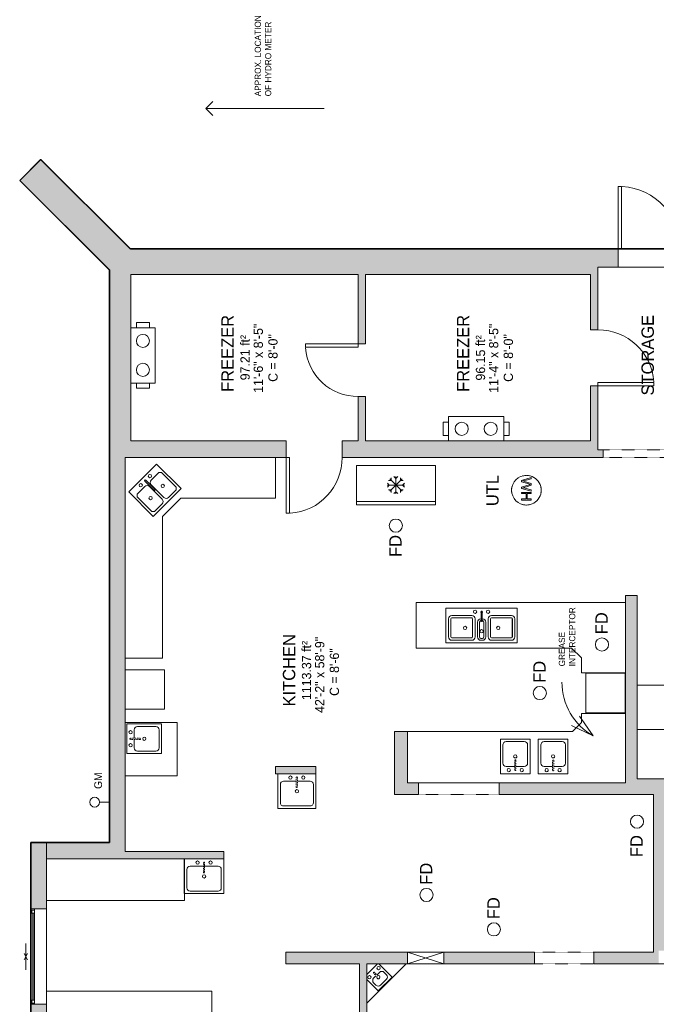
# Model space of a CAD drawing. Header units: inches. Extents: x -294 to 396, y -522 to 604.
# Tile 2 of 3: x -294 to 93, y 5 to 604. Entities that reach past the tile are written whole.
import ezdxf

# ---------------------------------------------------------------- set-up
doc = ezdxf.new("R2010")
doc.units = ezdxf.units.IN
doc.header["$MEASUREMENT"] = 0
doc.linetypes.add('Dash', pattern=[0.23622, 0.11811, -0.11811])
doc.linetypes.add('Overhead', pattern=[0.15625, 0.09375, -0.0625])
for name, color, linetype, lineweight in [('A-ANNO-NOTE', 131, 'Continuous', 9), ('A-AREA-IDEN', 2, 'Continuous', 9), ('A-DETL', 90, 'Continuous', 9), ('A-DETL-GENF', 92, 'Overhead', 9), ('A-DETL-MEDM', 90, 'Continuous', 9), ('A-DOOR', 31, 'Continuous', 9), ('A-FLOR', 192, 'Continuous', 9), ('A-GENM', 13, 'Continuous', 9), ('A-GENM-HDLN', 13, 'Dash', 9), ('A-GLAZ', 151, 'Continuous', 9), ('A-OBJECTS', 90, 'Continuous', 9), ('A-WALL', 90, 'Continuous', 9), ('A-WALL-PATT', 111, 'Continuous', 9), ('G-ANNO-TEXT', 231, 'Continuous', 9), ('M-EQPM', 90, 'Continuous', 9), ('P-SANR-FIXT', 6, 'Continuous', 9), ('P-SANR-FIXT-HDLN', 131, 'Dash', 9), ('Q-SPCQ', 2, 'Continuous', 9)]:
    doc.layers.add(name, color=color, linetype=linetype, lineweight=lineweight)
doc.styles.add('Inter', font='txt', dxfattribs={"height": 4.6875})
doc.styles.add('Inter_1', font='txt', dxfattribs={"height": 5.625})
doc.styles.add('Inter_2', font='txt', dxfattribs={"height": 7.5})
doc.styles.add('Inter_3', font='txt', dxfattribs={"height": 3.75})
doc.styles.add('Inter_B', font='txt', dxfattribs={"height": 7.5})

# ---------------------------------------------------------------- blocks, each defined once
blk = doc.blocks.new('Planitar - Single Door_Flush Panel - 2_-10_ x 6_-8_-4177930-Main Floor')
at = {"layer": 'A-DOOR', "lineweight": 18}
for p, q in [((14.99, 5), (14.99, 39)), ((17, 39), (14.99, 39)), ((17, 5), (17, 39)), ((17, 5), (14.99, 5))]:
    blk.add_line(p, q, dxfattribs=at)
at = {"layer": 'A-DOOR'}
blk.add_arc((16.77, 5.3), 33.77, 93.74247, 180.50911, dxfattribs=at)
blk = doc.blocks.new('Planitar - Single Door_Flush Panel - 2_-8_ x 6_-8_-4177996-Main Floor')
at = {"layer": 'A-DOOR', "lineweight": 18}
for p, q in [((13.99, 2.25), (13.99, 34.25)), ((16, 34.25), (13.99, 34.25)), ((16, 2.25), (16, 34.25)), ((16, 2.25), (13.99, 2.25))]:
    blk.add_line(p, q, dxfattribs=at)
at = {"layer": 'A-DOOR'}
blk.add_arc((15.77, 2.55), 31.77, 93.86075, 180.54116, dxfattribs=at)
blk = doc.blocks.new('Planitar - Single Door_Flush Panel - 2_-10_ x 6_-8_-4199307-Main Floor')
at = {"layer": 'A-DOOR', "lineweight": 18}
for p, q in [((14.99, 2.25), (14.99, 36.25)), ((17, 36.25), (14.99, 36.25)), ((17, 2.25), (17, 36.25)), ((17, 2.25), (14.99, 2.25))]:
    blk.add_line(p, q, dxfattribs=at)
at = {"layer": 'A-DOOR'}
blk.add_arc((16.77, 2.55), 33.77, 93.74247, 180.50911, dxfattribs=at)
blk = doc.blocks.new('Planitar - Single Door_Flush Panel - 3_-2_ x 6_-8_-4178265-Main Floor')
at = {"layer": 'A-DOOR', "lineweight": 18}
for p, q in [((16.99, -5.5), (16.99, -43.5)), ((19, -5.5), (16.99, -5.5)), ((19, -5.5), (19, -43.5)), ((19, -43.5), (16.99, -43.5))]:
    blk.add_line(p, q, dxfattribs=at)
at = {"layer": 'A-DOOR'}
blk.add_arc((18.77, -5.8), 37.77, 179.54481, 266.46477, dxfattribs=at)
blk = doc.blocks.new('Planitar - Opening - 3_-0_ x 6_-8_-4179213-Main Floor')
at = {"layer": 'A-DETL-GENF'}
for p, q in [((17.68, 3.5), (-18.32, 3.5)), ((-18.32, -3.5), (17.68, -3.5))]:
    blk.add_line(p, q, dxfattribs=at)
at = {"layer": 'A-DETL-MEDM'}
for p, q in [((-18.32, 3.5), (-18.32, -3.5)), ((17.68, -3.5), (17.68, 3.5))]:
    blk.add_line(p, q, dxfattribs=at)
blk = doc.blocks.new('Wall Opening - Default 1-4323214-Main Floor')
at = {"layer": 'A-GENM'}
for p, q in [((11, 3.5), (-11, -3.5)), ((-11, 3.5), (11, -3.5))]:
    blk.add_line(p, q, dxfattribs=at)
at = {"layer": 'A-GENM-HDLN'}
for p, q in [((11, 3.5), (-11, 3.5)), ((-11, 3.5), (-11, -3.5)), ((11, -3.5), (11, 3.5)), ((-11, -3.5), (11, -3.5))]:
    blk.add_line(p, q, dxfattribs=at)
blk = doc.blocks.new('Planitar - Opening - 2_-4_ x 6_-8_ 2-4180353-Main Floor')
at = {"layer": 'A-DETL-GENF'}
for p, q in [((24.18, 3.5), (-24.82, 3.5)), ((-24.82, -3.5), (24.18, -3.5))]:
    blk.add_line(p, q, dxfattribs=at)
at = {"layer": 'A-DETL-MEDM'}
for p, q in [((-24.82, 3.5), (-24.82, -3.5)), ((24.18, -3.5), (24.18, 3.5))]:
    blk.add_line(p, q, dxfattribs=at)
blk = doc.blocks.new('Plan-Double-Sliding - Default 1-4384591-Main Floor')
at = {"layer": 'A-GLAZ'}
for q in [(-8, 3.34375), (-2, 4.34375), (-2, 2.34375), (2, 4.34375), (2, 2.34375), (8, 3.34375)]:
    blk.add_line((0, 3.34375), q, dxfattribs=at)
blk = doc.blocks.new('Planitar-Fixed - Default 1-4335211-Main Floor')
at = {"layer": 'A-GLAZ', "lineweight": 18}
for p, q in [((-29, 5.26), (-28.25, 5.26)), ((-28.25, 5.26), (-28.25, 3.03)), ((-28.25, 4.76), (-26.52, 4.76)), ((-28.25, 3.03), (-26.52, 3.03)), ((-26.52, 4.76), (-26.52, 3.03)), ((26.52, 4.76), (26.52, 3.03)), ((28.25, 4.76), (26.52, 4.76)), ((26.52, 3.03), (28.25, 3.03)), ((28.25, 5.26), (28.25, 3.03)), ((28.96, 5.26), (28.25, 5.26)), ((-29, -4.24), (-27.74, -4.24)), ((29, -4.24), (27.74, -4.24))]:
    blk.add_line(p, q, dxfattribs=at)
at = {"layer": 'A-GLAZ'}
for p, q in [((-29, 5.26), (29, 5.26)), ((-29, 5.26), (-29, 3.03)), ((29, 3.03), (-29, 3.03)), ((-29, 3.03), (-29, -4.24)), ((29, 3.03), (-29, 3.03)), ((-29, 3.03), (29, 3.03)), ((-29, 3.03), (-29, -4.24)), ((29, 3.03), (29, 5.26)), ((29, -4.24), (29, 3.03)), ((29, -4.24), (29, 3.03)), ((-29, -4.24), (29, -4.24)), ((29, -4.24), (-29, -4.24))]:
    blk.add_line(p, q, dxfattribs=at)
at = {"layer": 'A-GLAZ', "lineweight": 25}
blk.add_line((-26.52, 3.9), (26.52, 3.9), dxfattribs=at)
blk = doc.blocks.new('Kitchen- Sink - Default 1-4195367-Main Floor')
at = {"layer": 'P-SANR-FIXT'}
for p, q in [((-14.96, 0), (-14.96, -21.06)), ((8.09, 0), (8.09, -21.06)), ((-14.96, -21.06), (8.09, -21.06))]:
    blk.add_line(p, q, dxfattribs=at)
blk = doc.blocks.new('2D Kitchen-Single Sink - Default 1-4195369-Main Floor')
at = {"layer": 'P-SANR-FIXT'}
for p, q in [((-10.91, 10.62), (-10.91, -10.44)), ((0.12, 6.12), (-7.41, 6.12)), ((8.64, 6.12), (1.12, 6.12)), ((12.14, -10.44), (12.14, 10.62)), ((-9.41, 4.12), (-9.41, -6.94)), ((10.64, -6.94), (10.64, 4.12)), ((-10.91, -10.44), (12.14, -10.44)), ((-7.41, -8.94), (8.64, -8.94))]:
    blk.add_line(p, q, dxfattribs=at)
for centre, radius, start, end in [((-7.41, 4.12), 2, 90, 180), ((-3.32, 8.37), 1, 360, 180), ((-3.32, 8.37), 1, 180, 360), ((4.55, 8.37), 1, 360, 180), ((4.55, 8.37), 1, 180, 360), ((8.64, 4.12), 2, 0, 90), ((0.62, 0), 1, 360, 180), ((0.62, 0), 1, 180, 0), ((-7.41, -6.94), 2, 180, 270), ((8.64, -6.94), 2, 270, 0)]:
    blk.add_arc(centre, radius, start, end, dxfattribs=at)
at = {"layer": 'P-SANR-FIXT-HDLN'}
for p, q in [((0.24, 2.5), (0.24, 8.37)), ((0.99, 8.37), (0.99, 2.5))]:
    blk.add_line(p, q, dxfattribs=at)
for centre, start, end in [((0.62, 8.37), 0, 180), ((0.62, 2.5), 180, 360)]:
    blk.add_arc(centre, 0.375, start, end, dxfattribs=at)
blk = doc.blocks.new('Kitchen - Triple Sink - Default 1-3776032-Main Floor')
at = {"layer": 'P-SANR-FIXT'}
for p, q in [((25.3, 10.53), (-18.01, 10.53)), ((-18.01, 10.53), (-18.01, -10.53)), ((-14.51, 6.03), (-2.36, 6.03)), ((9.64, 6.03), (21.8, 6.03)), ((25.3, -10.53), (25.3, 10.53)), ((-16.51, -7.03), (-16.51, 4.03)), ((-15.01, 4.03), (-15.01, -7.03)), ((-15.01, 4.03), (-15.01, -7.03)), ((-2.36, 4.53), (-14.51, 4.53)), ((-2.36, 4.53), (-14.51, 4.53)), ((-1.86, -7.03), (-1.86, 4.03)), ((-1.86, -7.03), (-1.86, 4.03)), ((-0.36, 4.03), (-0.36, -7.03)), ((1.14, -7.03), (1.14, 2.03)), ((2.27, 2.03), (2.27, -7.03)), ((2.27, 1.91), (2.27, -6.91)), ((3.14, 4.03), (3.27, 4.03)), ((3.29, 2.91), (3.14, 2.91)), ((3.27, 5.78), (3.27, 4.91)), ((4.14, 2.91), (4, 2.91)), ((4.02, 4.91), (4.02, 5.78)), ((4.02, 4.03), (4.14, 4.03)), ((5.02, -7.03), (5.02, 2.03)), ((5.02, -6.91), (5.02, 1.91)), ((6.14, 2.03), (6.14, -7.03)), ((7.64, -7.03), (7.64, 4.03)), ((9.04, 4.03), (9.04, -7.03)), ((9.14, -7.03), (9.14, 4.03)), ((21.8, 4.63), (9.64, 4.63)), ((9.64, 4.53), (21.8, 4.53)), ((22.3, 4.03), (22.3, -7.03)), ((22.4, -7.03), (22.4, 4.03)), ((23.8, 4.03), (23.8, -7.03)), ((-18.01, -10.53), (25.3, -10.53)), ((-14.51, -7.53), (-2.36, -7.53)), ((-14.51, -7.53), (-2.36, -7.53)), ((-2.36, -9.03), (-14.51, -9.03)), ((3.14, -7.91), (4.14, -7.91)), ((4.14, -9.03), (3.14, -9.03)), ((3.27, -7.91), (4.02, -7.91)), ((21.8, -7.53), (9.64, -7.53)), ((9.64, -7.63), (21.8, -7.63)), ((21.8, -9.03), (9.64, -9.03))]:
    blk.add_line(p, q, dxfattribs=at)
at = {"layer": 'P-SANR-FIXT', "flags": 128}
for points in [[(3.27, 8.28), (3.27, 8.28), (3.27, 8.27), (3.27, 8.26), (3.27, 8.25), (3.27, 8.23), (3.27, 8.21), (3.27, 8.18), (3.27, 8.15), (3.27, 8.12), (3.27, 8.08), (3.27, 8.04), (3.27, 8), (3.27, 7.95), (3.27, 7.9), (3.27, 7.84), (3.27, 7.79), (3.27, 7.73), (3.27, 7.66), (3.27, 7.59), (3.27, 7.52), (3.27, 7.45), (3.27, 7.37), (3.27, 7.3), (3.27, 7.22), (3.27, 7.13), (3.27, 7.05), (3.27, 6.96), (3.27, 6.87), (3.27, 6.78), (3.27, 6.69), (3.27, 6.59), (3.27, 6.5), (3.27, 6.4), (3.27, 6.3), (3.27, 6.21), (3.27, 6.11), (3.27, 6.01), (3.27, 5.91), (3.27, 5.81), (3.27, 5.78)], [(4.02, 5.78), (4.02, 5.88), (4.02, 5.98), (4.02, 6.08), (4.02, 6.18), (4.02, 6.28), (4.02, 6.38), (4.02, 6.47), (4.02, 6.57), (4.02, 6.66), (4.02, 6.76), (4.02, 6.85), (4.02, 6.94), (4.02, 7.02), (4.02, 7.11), (4.02, 7.19), (4.02, 7.27), (4.02, 7.35), (4.02, 7.43), (4.02, 7.5), (4.02, 7.57), (4.02, 7.64), (4.02, 7.71), (4.02, 7.77), (4.02, 7.83), (4.02, 7.89), (4.02, 7.94), (4.02, 7.99), (4.02, 8.03), (4.02, 8.07), (4.02, 8.11), (4.02, 8.15), (4.02, 8.18), (4.02, 8.2), (4.02, 8.23), (4.02, 8.25), (4.02, 8.26), (4.02, 8.27), (4.02, 8.28), (4.02, 8.28), (4.02, 8.28)], [(3.27, 4.91), (3.27, 4.81), (3.27, 4.71), (3.27, 4.61), (3.27, 4.51), (3.27, 4.41), (3.27, 4.31), (3.27, 4.22), (3.27, 4.12), (3.27, 4.03), (3.27, 3.93), (3.27, 3.84), (3.27, 3.75), (3.27, 3.66), (3.27, 3.58), (3.27, 3.49), (3.27, 3.41), (3.27, 3.33), (3.27, 3.26), (3.27, 3.18), (3.27, 3.11), (3.27, 3.04), (3.27, 2.98), (3.27, 2.92), (3.27, 2.86), (3.27, 2.8), (3.27, 2.75), (3.27, 2.7), (3.27, 2.66), (3.27, 2.61), (3.27, 2.58), (3.27, 2.54), (3.27, 2.51), (3.27, 2.48), (3.27, 2.46), (3.27, 2.44), (3.27, 2.43), (3.27, 2.42), (3.27, 2.41), (3.27, 2.41), (3.27, 2.41)], [(4.02, 2.41), (4.02, 2.41), (4.02, 2.41), (4.02, 2.42), (4.02, 2.44), (4.02, 2.46), (4.02, 2.48), (4.02, 2.5), (4.02, 2.53), (4.02, 2.57), (4.02, 2.6), (4.02, 2.64), (4.02, 2.69), (4.02, 2.74), (4.02, 2.79), (4.02, 2.84), (4.02, 2.9), (4.02, 2.96), (4.02, 3.03), (4.02, 3.09), (4.02, 3.16), (4.02, 3.24), (4.02, 3.31), (4.02, 3.39), (4.02, 3.47), (4.02, 3.56), (4.02, 3.64), (4.02, 3.73), (4.02, 3.82), (4.02, 3.91), (4.02, 4), (4.02, 4.09), (4.02, 4.19), (4.02, 4.29), (4.02, 4.38), (4.02, 4.48), (4.02, 4.58), (4.02, 4.68), (4.02, 4.78), (4.02, 4.88), (4.02, 4.91)]]:
    blk.add_lwpolyline(points, dxfattribs=at)
at = {"layer": 'P-SANR-FIXT'}
for centre, radius, start, end in [((-14.51, 4.03), 2, 90, 180), ((-2.36, 4.03), 2, 0, 90), ((-0.3, 8.28), 1, 360, 180), ((-0.3, 8.28), 1, 180, 360), ((3.64, 8.28), 0.5, 360, 180), ((3.64, 8.28), 0.5, 180, 221.37528), ((3.64, 8.28), 0.5, 318.62472, 0), ((7.58, 8.28), 1, 360, 180), ((7.58, 8.28), 1, 180, 360), ((9.64, 4.03), 2, 90, 180), ((21.8, 4.03), 2, 0, 90), ((-14.51, 4.03), 0.5, 90, 180), ((-14.51, 4.03), 0.5, 90, 180), ((-2.36, 4.03), 0.5, 360, 90), ((-2.36, 4.03), 0.5, 360, 90), ((3.14, 2.03), 2, 90, 180), ((3.27, 1.91), 1, 90, 180), ((3.14, 2.03), 0.875, 90, 180), ((3.64, 2.41), 0.375, 180.10214, 218.57143), ((3.64, 2.41), 0.375, 321.42857, 359.89786), ((4.02, 1.91), 1, 360, 90), ((4.14, 2.03), 2, 0, 90), ((4.14, 2.03), 0.875, 360, 90), ((9.64, 4.03), 0.5, 90, 180), ((21.8, 4.03), 0.5, 0, 90), ((-6.44, -1.5), 1, 0, 180), ((-6.44, -1.5), 1, 180, 0), ((3.64, -3.5), 1, 0, 180), ((3.64, -3.5), 1, 180, 0), ((13.72, -1.5), 1, 0, 180), ((13.72, -1.5), 1, 180, 360), ((-14.51, -7.03), 2, 180, 270), ((-14.51, -7.03), 0.5, 180, 270), ((-14.51, -7.03), 0.5, 180, 270), ((-2.36, -7.03), 0.5, 270, 360), ((-2.36, -7.03), 0.5, 270, 360), ((-2.36, -7.03), 2, 270, 0), ((3.14, -7.03), 2, 180, 270), ((3.27, -6.91), 1, 180, 270), ((3.14, -7.03), 0.875, 180, 270), ((4.02, -6.91), 1, 270, 360), ((4.14, -7.03), 0.875, 270, 360), ((4.14, -7.03), 2, 270, 0), ((9.64, -7.03), 2, 180, 270), ((9.64, -7.03), 0.5, 180, 270), ((21.8, -7.03), 0.5, 270, 0), ((21.8, -7.03), 2, 270, 0)]:
    blk.add_arc(centre, radius, start, end, dxfattribs=at)
blk = doc.blocks.new('Other - Default 1-2597594-Main Floor')
at = {"layer": 'Q-SPCQ'}
for p, q in [((-12, -3.94), (12, -3.94)), ((-12, -27.94), (-12, -3.94)), ((12, -3.94), (-12, -3.94)), ((-12, -3.94), (-12, -27.94)), ((12, -3.94), (12, -27.94)), ((12, -27.94), (12, -3.94)), ((12, -27.94), (-12, -27.94)), ((-12, -27.94), (12, -27.94))]:
    blk.add_line(p, q, dxfattribs=at)
blk = doc.blocks.new('Fridge - Default 1-4196320-Main Floor')
at = {"layer": 'Q-SPCQ'}
for p, q in [((13.56, -3.94), (-13.56, -3.94)), ((-13.56, -3.94), (-13.56, -37.27)), ((-13.56, -3.94), (13.56, -3.94)), ((-13.56, -37.27), (-13.56, -3.94)), ((13.56, -37.27), (13.56, -3.94)), ((13.56, -3.94), (13.56, -37.27)), ((-13.56, -35.27), (13.56, -35.27)), ((-13.56, -37.27), (13.56, -37.27)), ((13.56, -37.27), (-13.56, -37.27))]:
    blk.add_line(p, q, dxfattribs=at)
blk = doc.blocks.new('Freezer - Default 1-4322441-Main Floor')
at = {"layer": 'Q-SPCQ'}
for p, q in [((8.79, 0.01), (-39.21, 0.01)), ((-39.21, 0.01), (-39.21, -24)), ((8.79, -24), (8.79, 0.01)), ((-19.24, -12), (-20.4, -10.84)), ((-19.24, -12), (-20.4, -10.84)), ((-18.06, -9.16), (-19.7, -9.16)), ((-11.46, -15.76), (-18.97, -8.24)), ((-18.97, -15.76), (-11.46, -8.24)), ((-18.06, -9.16), (-18.06, -7.51)), ((-15.21, -7.98), (-16.38, -6.81)), ((-15.21, -6.69), (-15.21, -17.31)), ((-15.21, -7.98), (-14.05, -6.81)), ((-12.37, -9.16), (-12.37, -7.51)), ((-12.37, -9.16), (-10.72, -9.16)), ((-11.19, -12), (-10.03, -10.84)), ((-11.19, -12), (-10.03, -10.84)), ((-20.46, -12), (-10.03, -12)), ((-19.24, -12), (-20.4, -13.16)), ((-19.24, -12), (-20.4, -13.16)), ((-18.06, -14.84), (-19.7, -14.84)), ((-18.06, -14.84), (-18.06, -16.49)), ((-15.21, -16.02), (-16.38, -17.19)), ((-15.21, -16.02), (-14.05, -17.19)), ((-12.37, -14.84), (-12.37, -16.49)), ((-12.37, -14.84), (-10.72, -14.84)), ((-11.19, -12), (-10.03, -13.16)), ((-11.19, -12), (-10.03, -13.16)), ((-39.21, -21.99), (8.79, -21.99)), ((-39.21, -24), (8.79, -24))]:
    blk.add_line(p, q, dxfattribs=at)
blk = doc.blocks.new('Hot Water Heater - Default 1-3363972-Main Floor')
at = {"layer": 'M-EQPM'}
for p, q in [((-6.88, 2.97), (-7.66, 2.97)), ((-7.66, 2.97), (-6.01, -3.05)), ((-5.93, -0.99), (-6.88, 2.97)), ((-4.12, 2.97), (-5.32, -1.13)), ((-5.11, -3.05), (-3.79, 1.46)), ((-3, 2.97), (-4.12, 2.97)), ((-3.79, 1.46), (-3.56, 2.25)), ((-3.56, 2.25), (-3.36, 1.6)), ((-3.36, 1.6), (-1.92, -3.05)), ((-2.14, 0), (-3, 2.97)), ((-0.24, 2.97), (-1.2, -1.02)), ((-1.11, -3.05), (0.53, 2.97)), ((0.53, 2.97), (-0.24, 2.97)), ((2.04, 2.97), (1.29, 2.97)), ((1.29, 2.97), (1.29, -3.05)), ((2.04, 0.53), (2.04, 2.97)), ((5.24, 0.53), (2.04, 0.53)), ((6, 2.97), (5.24, 2.97)), ((5.24, 2.97), (5.24, 0.53)), ((6, -3.05), (6, 2.97)), ((-6.01, -3.05), (-5.11, -3.05)), ((-5.63, -2.21), (-5.93, -0.99)), ((-5.32, -1.13), (-5.63, -2.21)), ((-1.49, -2.21), (-2.14, 0)), ((-1.92, -3.05), (-1.11, -3.05)), ((-1.2, -1.02), (-1.49, -2.21)), ((1.29, -3.05), (2.04, -3.05)), ((2.04, -3.05), (2.04, -0.23)), ((2.04, -0.23), (5.24, -0.23)), ((5.24, -0.23), (5.24, -3.05)), ((5.24, -3.05), (6, -3.05))]:
    blk.add_line(p, q, dxfattribs=at)
for start, end in [(360, 180), (360, 180), (103.75861, 105), (91.93751, 100.50449), (79.49551, 88.06249), (75, 76.24139), (180, 360), (180, 360), (169.49551, 178.06249), (165, 166.24139), (13.75861, 15), (1.93751, 10.50449), (181.93751, 190.50449), (193.75861, 195), (345, 346.24139), (349.49551, 358.06249), (255, 256.24139), (259.49551, 268.06249), (271.93751, 280.50449), (283.75861, 285)]:
    blk.add_arc((0, 0), 9, start, end, dxfattribs=at)
blk = doc.blocks.new('Planitar - Opening - 4_-8_ x 6_-8-4199323-Main Floor')
at = {"layer": 'A-DETL-GENF'}
for p, q in [((27.68, 2.25), (-28.32, 2.25)), ((-28.32, -2.25), (27.68, -2.25))]:
    blk.add_line(p, q, dxfattribs=at)
at = {"layer": 'A-DETL-MEDM'}
for p, q in [((-28.32, 2.25), (-28.32, -2.25)), ((27.68, -2.25), (27.68, 2.25))]:
    blk.add_line(p, q, dxfattribs=at)
blk = doc.blocks.new('Heat Recovery Ventilator - Default 1-4319338-Main Floor')
at = {"layer": 'M-EQPM'}
for p, q in [((21.73, 19.75), (-11.89, 19.75)), ((-11.89, 19.75), (-11.89, 5)), ((21.73, 5), (21.73, 19.75)), ((-11.89, 16.37), (-15.08, 16.37)), ((-15.08, 8.37), (-15.08, 16.37)), ((24.92, 16.37), (21.73, 16.37)), ((24.92, 16.37), (24.92, 8.37)), ((-15.08, 8.37), (-11.89, 8.37)), ((21.73, 8.37), (24.92, 8.37)), ((-11.89, 5), (21.73, 5))]:
    blk.add_line(p, q, dxfattribs=at)
for centre, start, end in [((-3.89, 12.38), 360, 180), ((-3.89, 12.38), 180, 360), ((13.73, 12.38), 0, 180), ((13.73, 12.38), 180, 360)]:
    blk.add_arc(centre, 4, start, end, dxfattribs=at)
blk = doc.blocks.new('Heat Recovery Ventilator - Default 1-4319361-Main Floor')
at = {"layer": 'M-EQPM'}
for p, q in [((21.73, 21.25), (-11.89, 21.25)), ((-11.89, 21.25), (-11.89, 6.5)), ((21.73, 6.5), (21.73, 21.25)), ((-11.89, 17.87), (-15.08, 17.87)), ((-15.08, 9.87), (-15.08, 17.87)), ((24.92, 17.87), (21.73, 17.87)), ((24.92, 17.87), (24.92, 9.87)), ((-15.08, 9.87), (-11.89, 9.87)), ((-11.89, 6.5), (21.73, 6.5)), ((21.73, 9.87), (24.92, 9.87))]:
    blk.add_line(p, q, dxfattribs=at)
for centre, start, end in [((-3.89, 13.88), 360, 180), ((-3.89, 13.88), 180, 360), ((13.73, 13.88), 0, 180), ((13.73, 13.88), 180, 360)]:
    blk.add_arc(centre, 4, start, end, dxfattribs=at)
blk = doc.blocks.new('2D Kitchen-Single Sink - Default 1-4381636-Main Floor')
at = {"layer": 'P-SANR-FIXT'}
for p, q in [((9.62, 10.62), (-8.38, 10.62)), ((-8.38, 10.62), (-8.38, -10.44)), ((0.12, 6.12), (-4.88, 6.12)), ((6.12, 6.12), (1.12, 6.12)), ((9.62, -10.44), (9.62, 10.62)), ((-6.88, 4.12), (-6.88, -6.94)), ((8.12, -6.94), (8.12, 4.12)), ((-8.38, -10.44), (9.62, -10.44)), ((-4.88, -8.94), (6.12, -8.94))]:
    blk.add_line(p, q, dxfattribs=at)
for centre, radius, start, end in [((-4.88, 4.12), 2, 90, 180), ((-3.32, 8.37), 1, 360, 180), ((-3.32, 8.37), 1, 180, 360), ((4.55, 8.37), 1, 360, 180), ((4.55, 8.37), 1, 180, 360), ((6.12, 4.12), 2, 0, 90), ((0.62, 0), 1, 360, 180), ((0.62, 0), 1, 180, 0), ((-4.88, -6.94), 2, 180, 270), ((6.12, -6.94), 2, 270, 0)]:
    blk.add_arc(centre, radius, start, end, dxfattribs=at)
at = {"layer": 'P-SANR-FIXT-HDLN'}
for p, q in [((0.24, 2.5), (0.24, 8.37)), ((0.99, 8.37), (0.99, 2.5))]:
    blk.add_line(p, q, dxfattribs=at)
for centre, start, end in [((0.62, 8.37), 0, 180), ((0.62, 2.5), 180, 360)]:
    blk.add_arc(centre, 0.375, start, end, dxfattribs=at)
blk = doc.blocks.new('Kitchen-Sink Double - Default 1-4321586-Main Floor')
at = {"layer": 'P-SANR-FIXT'}
for p, q in [((-19.69, 0), (-19.69, -21.06)), ((-19.69, 0), (4.31, 0)), ((4.31, 0), (4.31, -21.06)), ((-19.69, -21.06), (4.31, -21.06))]:
    blk.add_line(p, q, dxfattribs=at)
blk = doc.blocks.new('2D Kitchen-Double Sink - Default 1-4321588-Main Floor')
at = {"layer": 'P-SANR-FIXT'}
for p, q in [((12.62, 10.62), (-11.38, 10.62)), ((-11.38, 10.62), (-11.38, -10.44)), ((-2.13, 6.12), (-7.88, 6.12)), ((0.12, 8.37), (0.12, 0.59)), ((1.12, 8.37), (1.12, 0.59)), ((9.12, 6.12), (3.37, 6.12)), ((12.62, -10.44), (12.62, 10.62)), ((-9.88, 4.12), (-9.88, -6.94)), ((-0.13, 4.12), (-0.13, -6.94)), ((1.37, 4.12), (1.37, -6.94)), ((11.12, -6.94), (11.12, 4.12)), ((-11.38, -10.44), (12.62, -10.44)), ((-7.88, -8.94), (-2.13, -8.94)), ((3.37, -8.94), (9.12, -8.94))]:
    blk.add_line(p, q, dxfattribs=at)
for centre, radius, start, end in [((-7.88, 4.12), 2, 90, 180), ((-3.32, 8.37), 1, 360, 180), ((-3.32, 8.37), 1, 180, 360), ((-2.13, 4.12), 2, 360, 90), ((0.62, 8.37), 0.5, 360, 180), ((3.37, 4.12), 2, 90, 180), ((4.55, 8.37), 1, 360, 180), ((4.55, 8.37), 1, 180, 360), ((9.12, 4.12), 2, 360, 90), ((0.62, 0.59), 0.5, 180, 0), ((-4.63, -1.41), 1, 0, 180), ((-4.63, -1.41), 1, 180, 360), ((5.87, -1.41), 1, 0, 180), ((5.87, -1.41), 1, 180, 360), ((-7.88, -6.94), 2, 180, 270), ((-2.13, -6.94), 2, 270, 0), ((3.37, -6.94), 2, 180, 270), ((9.12, -6.94), 2, 270, 0)]:
    blk.add_arc(centre, radius, start, end, dxfattribs=at)
blk = doc.blocks.new('Kitchen- Sink - Default 1-4321805-Main Floor')
at = {"layer": 'P-SANR-FIXT'}
for p, q in [((-14.96, 0), (-14.96, -21.06)), ((-14.96, 0), (3.04, 0)), ((3.04, 0), (3.04, -21.06)), ((-14.96, -21.06), (3.04, -21.06))]:
    blk.add_line(p, q, dxfattribs=at)
blk = doc.blocks.new('2D Kitchen-Single Sink - Default 1-4321807-Main Floor')
at = {"layer": 'P-SANR-FIXT'}
for p, q in [((9.62, 10.62), (-8.38, 10.62)), ((-8.38, 10.62), (-8.38, -10.44)), ((0.12, 6.12), (-4.88, 6.12)), ((6.12, 6.12), (1.12, 6.12)), ((9.62, -10.44), (9.62, 10.62)), ((-6.88, 4.12), (-6.88, -6.94)), ((8.12, -6.94), (8.12, 4.12)), ((-8.38, -10.44), (9.62, -10.44)), ((-4.88, -8.94), (6.12, -8.94))]:
    blk.add_line(p, q, dxfattribs=at)
for centre, radius, start, end in [((-4.88, 4.12), 2, 90, 180), ((-3.32, 8.37), 1, 360, 180), ((-3.32, 8.37), 1, 180, 360), ((4.55, 8.37), 1, 360, 180), ((4.55, 8.37), 1, 180, 360), ((6.12, 4.12), 2, 0, 90), ((0.62, 0), 1, 360, 180), ((0.62, 0), 1, 180, 0), ((-4.88, -6.94), 2, 180, 270), ((6.12, -6.94), 2, 270, 0)]:
    blk.add_arc(centre, radius, start, end, dxfattribs=at)
at = {"layer": 'P-SANR-FIXT-HDLN'}
for p, q in [((0.24, 2.5), (0.24, 8.37)), ((0.99, 8.37), (0.99, 2.5))]:
    blk.add_line(p, q, dxfattribs=at)
for centre, start, end in [((0.62, 8.37), 0, 180), ((0.62, 2.5), 180, 360)]:
    blk.add_arc(centre, 0.375, start, end, dxfattribs=at)
blk = doc.blocks.new('Other - Default 1-V4-Main Floor')
at = {"layer": 'Q-SPCQ'}
for p, q in [((-12, -27.94), (-12, -3.94)), ((-12, -3.94), (-12, -27.94)), ((12, -3.94), (12, -27.94)), ((12, -27.94), (12, -3.94)), ((12, -27.94), (-12, -27.94)), ((-12, -27.94), (12, -27.94))]:
    blk.add_line(p, q, dxfattribs=at)
blk = doc.blocks.new('Kitchen- Sink Floor - Default 1-4322223-Main Floor')
at = {"layer": 'P-SANR-FIXT'}
for p, q in [((-14.96, 0), (-14.96, -21.06)), ((-11.46, -4.5), (5.54, -4.5)), ((9.04, -21.06), (9.04, 0)), ((-13.46, -17.56), (-13.46, -6.5)), ((7.54, -6.5), (7.54, -17.56)), ((-14.96, -21.06), (9.04, -21.06)), ((5.54, -19.56), (-11.46, -19.56))]:
    blk.add_line(p, q, dxfattribs=at)
for centre, start, end in [((-11.46, -6.5), 90, 180), ((5.54, -6.5), 0, 90), ((-11.46, -17.56), 180, 270), ((5.54, -17.56), 270, 0)]:
    blk.add_arc(centre, 2, start, end, dxfattribs=at)
blk = doc.blocks.new('2D Kitchen-Single Sink - Default 1-4322225-Main Floor')
at = {"layer": 'P-SANR-FIXT'}
for p, q in [((-11.38, 10.62), (-11.38, -10.44)), ((0.12, 6.12), (-7.88, 6.12)), ((9.12, 6.12), (1.12, 6.12)), ((12.62, -10.44), (12.62, 10.62)), ((-9.88, 4.12), (-9.88, -6.94)), ((11.12, -6.94), (11.12, 4.12)), ((-11.38, -10.44), (12.62, -10.44)), ((-7.88, -8.94), (9.12, -8.94))]:
    blk.add_line(p, q, dxfattribs=at)
for centre, radius, start, end in [((-7.88, 4.12), 2, 90, 180), ((-3.32, 8.37), 1, 360, 180), ((-3.32, 8.37), 1, 180, 360), ((4.55, 8.37), 1, 360, 180), ((4.55, 8.37), 1, 180, 0), ((9.12, 4.12), 2, 0, 90), ((0.62, 0), 1, 360, 180), ((0.62, 0), 1, 180, 0), ((-7.88, -6.94), 2, 180, 270), ((9.12, -6.94), 2, 270, 0)]:
    blk.add_arc(centre, radius, start, end, dxfattribs=at)
at = {"layer": 'P-SANR-FIXT-HDLN'}
for p, q in [((0.24, 2.5), (0.24, 8.37)), ((0.99, 8.37), (0.99, 2.5))]:
    blk.add_line(p, q, dxfattribs=at)
for centre, start, end in [((0.62, 8.37), 0, 180), ((0.62, 2.5), 180, 360)]:
    blk.add_arc(centre, 0.375, start, end, dxfattribs=at)
blk = doc.blocks.new('Kitchen- Sink - Default 1-4325657-Main Floor')
at = {"layer": 'P-SANR-FIXT'}
for p, q in [((-14.96, -2.13), (-14.96, -12)), ((-12.83, 0), (-3.51, 0)), ((-2.96, -0.55), (-2.96, -12)), ((-14.96, -12), (-2.96, -12))]:
    blk.add_line(p, q, dxfattribs=at)
blk = doc.blocks.new('2D Kitchen-Single Sink - Default 1-4325659-Main Floor')
at = {"layer": 'P-SANR-FIXT'}
for p, q in [((6.07, 6.09), (-3.25, 6.09)), ((-5.38, 3.96), (-5.38, -5.91)), ((0.12, 1.59), (-1.88, 1.59)), ((3.12, 1.59), (1.12, 1.59)), ((6.62, -5.91), (6.62, 5.54)), ((-5.38, -5.91), (6.62, -5.91)), ((-3.88, -0.41), (-3.88, -2.41)), ((-1.88, -4.41), (3.12, -4.41)), ((5.12, -2.41), (5.12, -0.41))]:
    blk.add_line(p, q, dxfattribs=at)
for centre, radius, start, end in [((-3.32, 3.84), 1, 360, 180), ((-3.32, 3.84), 1, 180, 360), ((-1.88, -0.41), 2, 90, 180), ((0.62, 0), 1, 360, 180), ((3.12, -0.41), 2, 360, 90), ((4.55, 3.84), 1, 360, 180), ((4.55, 3.84), 1, 180, 360), ((-1.88, -2.41), 2, 180, 270), ((0.62, 0), 1, 180, 0), ((3.12, -2.41), 2, 270, 0)]:
    blk.add_arc(centre, radius, start, end, dxfattribs=at)
at = {"layer": 'P-SANR-FIXT-HDLN'}
for p, q in [((0.24, 2.5), (0.24, 3.84)), ((0.99, 3.84), (0.99, 2.5))]:
    blk.add_line(p, q, dxfattribs=at)
for centre, start, end in [((0.62, 3.84), 0, 180), ((0.62, 2.5), 180, 360)]:
    blk.add_arc(centre, 0.375, start, end, dxfattribs=at)
blk = doc.blocks.new('Gas Meter - Default 1-3381441-Main Floor')
at = {"layer": 'M-EQPM'}
blk.add_line((0, 0), (0, 6), dxfattribs=at)
blk.add_circle((0, 9), 3, dxfattribs=at)

msp = doc.modelspace()

# ---------------------------------------------------------------- hatches: boundary and pattern name
at = {"layer": 'A-WALL-PATT'}
for points in [[(-239.66, 451.3), (-239.66, 464.12), (-227.02, 464.12), (-281.47, 518.57), (-294.2, 505.84), (-247.6, 459.24)], [(-226.66, 342.37), (-226.66, 464.12), (-239.66, 464.12), (-239.66, 342.37), (-230.16, 342.37)], [(52.84, 448.62), (55.09, 448.62), (55.09, 464.12), (-226.66, 464.12), (-226.66, 448.62), (32.83, 448.62)], [(-230.16, 103.12), (-230.16, 342.37), (-239.66, 342.37), (-239.66, 103.12)], [(74.09, 139.37), (77.59, 139.37), (77.59, 141.87), (81.09, 141.87), (81.09, 253.37), (74.09, 253.37), (74.09, 169.67)], [(-66.41, 139.37), (-58.41, 139.37), (-58.41, 170.62), (-66.41, 170.62), (-66.41, 169.67)], [(-138.66, 144.87), (-114.16, 144.87), (-114.16, 149.37), (-138.66, 149.37)], [(91.09, 132.37), (97.59, 132.37), (97.59, 141.87), (77.59, 141.87), (77.59, 132.37), (84.33, 132.37)], [(91.09, 36.37), (94.34, 36.37), (94.34, 37.37), (97.59, 37.37), (97.59, 132.37), (91.09, 132.37), (91.09, 61.08)], [(-230.16, 93.12), (-230.16, 103.12), (-277.91, 103.12), (-277.91, 93.12), (-276.18, 93.12)], [(-173.18, 93.12), (-170.16, 93.12), (-170.16, 97.62), (-230.16, 97.62), (-230.16, 93.12)]]:
    msp.add_hatch(color=9, dxfattribs=at).paths.add_polyline_path(points, flags=0)
h = msp.add_hatch(color=9, dxfattribs=at)
h.paths.add_polyline_path([(341.59, 453.12), (341.59, 464.12), (107.59, 464.12), (107.59, 453.12), (332.59, 453.12)], flags=0)
h.paths.add_polyline_path([(69.59, 453.12), (69.59, 464.12), (55.09, 464.12), (55.09, 453.12), (57.34, 453.12)], flags=0)
h = msp.add_hatch(color=9, dxfattribs=at)
h.paths.add_polyline_path([(52.84, 341.87), (57.34, 341.87), (57.34, 380.87), (52.84, 380.87), (52.84, 347.37)], flags=0)
h.paths.add_polyline_path([(52.84, 414.87), (57.34, 414.87), (57.34, 453.12), (55.09, 453.12), (55.09, 448.62), (52.84, 448.62)], flags=0)
h = msp.add_hatch(color=9, dxfattribs=at)
h.paths.add_polyline_path([(-83.91, 347.37), (-83.91, 374.37), (-88.41, 374.37), (-88.41, 347.37)], flags=0)
h.paths.add_polyline_path([(-83.91, 406.37), (-83.91, 448.62), (-88.41, 448.62), (-88.41, 406.37)], flags=0)
h = msp.add_hatch(color=9, dxfattribs=at)
h.paths.add_polyline_path([(52.84, 337.37), (52.84, 347.37), (-98.16, 347.37), (-98.16, 337.37), (32.83, 337.37)], flags=0)
h.paths.add_polyline_path([(-173.18, 337.37), (-132.16, 337.37), (-132.16, 347.37), (-226.66, 347.37), (-226.66, 342.37), (-230.16, 342.37), (-230.16, 337.37)], flags=0)
h = msp.add_hatch(color=9, dxfattribs=at)
h.paths.add_polyline_path([(60.46, 337.37), (60.46, 341.87), (52.84, 341.87), (52.84, 337.37)], flags=0)
h.paths.add_polyline_path([(116.46, 337.37), (130.59, 337.37), (130.59, 341.87), (116.46, 341.87)], flags=0)
h = msp.add_hatch(color=9, dxfattribs=at)
h.paths.add_polyline_path([(-51.79, 132.37), (-51.79, 139.37), (-66.41, 139.37), (-66.41, 132.37)], flags=0)
h.paths.add_polyline_path([(77.59, 132.37), (77.59, 139.37), (-2.79, 139.37), (-2.79, 132.37), (32.83, 132.37)], flags=0)
h = msp.add_hatch(color=9, dxfattribs=at)
h.paths.add_polyline_path([(-277.91, -23.38), (-277.91, 4.66), (-287.41, 4.66), (-287.41, -23.38)], flags=0)
h.paths.add_polyline_path([(-287.41, 62.66), (-277.91, 62.66), (-277.91, 103.12), (-287.41, 103.12), (-287.41, 97.28)], flags=0)
h = msp.add_hatch(color=254, dxfattribs=at)
h.paths.add_polyline_path([(94.34, 29.37), (94.34, 36.37), (54.84, 36.37), (54.84, 29.37), (84.33, 29.37)], flags=0)
h.paths.add_polyline_path([(-30.54, 29.37), (18.84, 29.37), (18.84, 36.37), (-30.54, 36.37)], flags=0)
h.paths.add_polyline_path([(-87.66, 29.37), (-65.54, 29.37), (-65.54, 36.37), (-132.41, 36.37), (-132.41, 29.37)], flags=0)
h = msp.add_hatch(color=254, dxfattribs=at)
h.paths.add_polyline_path([(-30.54, 29.37), (-30.54, 36.37), (-36.41, 36.37), (-36.41, 29.37)], flags=0)
h.paths.add_polyline_path([(-58.41, 29.37), (-58.41, 36.37), (-65.54, 36.37), (-65.54, 29.37)], flags=0)
h = msp.add_hatch(color=254, dxfattribs=at)
h.paths.add_polyline_path([(-83.16, -179.38), (-83.16, -150.63), (-87.66, -150.63), (-87.66, -179.38)], flags=0)
h.paths.add_polyline_path([(-87.66, -78.63), (-83.16, -78.63), (-83.16, 29.37), (-87.66, 29.37), (-87.66, 24.89)], flags=0)

# ---------------------------------------------------------------- linework, layer by layer
at = {"layer": 'A-DETL'}
for p, q in [((-181.07, 549.52), (-176.82, 553.76)), ((-109.07, 549.52), (-181.07, 549.52)), ((-181.07, 549.52), (-176.82, 545.28))]:
    msp.add_line(p, q, dxfattribs=at)
at = {"layer": 'A-DETL', "lineweight": 35}
for p, q in [((-294.11, 505.84), (-281.38, 518.57)), ((-281.38, 518.57), (-226.93, 464.12)), ((-239.66, 451.39), (-294.11, 505.84)), ((-226.93, 464.12), (328.86, 464.12)), ((-239.66, 103.12), (-239.66, 451.39)), ((-287.41, -23.38), (-287.41, 103.12)), ((-287.41, 103.12), (-239.66, 103.12))]:
    msp.add_line(p, q, dxfattribs=at)
at = {"layer": 'A-FLOR'}
msp.add_line((107.59, 453.12), (69.59, 453.12), dxfattribs=at)
at = {"layer": 'A-OBJECTS'}
for p, q in [((-230.16, 337.37), (-138.66, 337.37)), ((-230.16, 215.12), (-230.16, 337.37)), ((-138.66, 337.37), (-138.66, 312.62)), ((-196.16, 312.62), (-207.41, 301.37)), ((-138.66, 312.62), (-196.16, 312.62)), ((-207.41, 301.37), (-207.41, 215.12)), ((-53.16, 249.12), (74.09, 249.12)), ((-53.16, 221.37), (-53.16, 249.12)), ((74.09, 206.37), (74.09, 249.12)), ((41.34, 221.37), (-53.16, 221.37)), ((41.34, 221.37), (47.34, 215.37)), ((-207.41, 215.12), (-230.16, 215.12)), ((47.34, 215.37), (47.34, 206.37)), ((47.34, 206.37), (74.09, 206.37)), ((47.34, 181.62), (74.09, 181.62)), ((47.34, 181.62), (47.34, 176.12)), ((74.09, 181.62), (74.09, 139.37)), ((-198.41, 176.12), (-230.16, 176.12)), ((-230.16, 176.12), (-230.16, 143.62)), ((-198.41, 143.62), (-198.41, 176.12)), ((41.84, 170.62), (47.34, 176.12)), ((41.84, 170.62), (-58.41, 170.62)), ((-58.41, 170.62), (-58.41, 139.37)), ((-230.16, 143.62), (-198.41, 143.62)), ((-58.41, 139.37), (74.09, 139.37)), ((-277.91, 93.12), (-193.91, 93.12)), ((-277.91, 67.87), (-277.91, 93.12)), ((-193.91, 93.12), (-193.91, 67.87)), ((-193.91, 67.87), (-277.91, 67.87)), ((-83.16, 29.37), (-59.16, 29.37)), ((-59.16, 29.37), (-83.16, 5.37)), ((-83.16, 5.37), (-83.16, 29.37)), ((-177.41, 12.62), (-277.91, 12.62)), ((-277.91, 12.62), (-277.91, -14.38)), ((-177.41, -14.38), (-177.41, 12.62))]:
    msp.add_line(p, q, dxfattribs=at)
at = {"layer": 'A-WALL'}
for p, q in [((-281.47, 518.57), (-294.2, 505.84)), ((-227.02, 464.12), (-281.47, 518.57)), ((-294.2, 505.84), (-239.66, 451.3)), ((69.59, 464.12), (-227.02, 464.12)), ((69.59, 453.12), (69.59, 464.12)), ((-239.66, 451.3), (-239.66, 103.12)), ((57.34, 453.12), (69.59, 453.12)), ((57.34, 414.87), (57.34, 453.12)), ((-226.66, 416.18), (-226.66, 448.62)), ((-226.66, 448.62), (-88.41, 448.62)), ((-88.41, 448.62), (-88.41, 406.37)), ((-83.91, 448.62), (52.84, 448.62)), ((-83.91, 406.37), (-83.91, 448.62)), ((52.84, 448.62), (52.84, 414.87)), ((52.84, 414.87), (57.34, 414.87)), ((-88.41, 406.37), (-83.91, 406.37)), ((-226.66, 347.37), (-226.66, 382.56)), ((52.84, 380.87), (52.84, 347.37)), ((57.34, 380.87), (52.84, 380.87)), ((57.34, 341.87), (57.34, 380.87)), ((-88.41, 374.37), (-88.41, 347.37)), ((-83.91, 374.37), (-88.41, 374.37)), ((-83.91, 347.37), (-83.91, 374.37)), ((-132.16, 347.37), (-226.66, 347.37)), ((-132.16, 337.37), (-132.16, 347.37)), ((-88.41, 347.37), (-98.16, 347.37)), ((-98.16, 347.37), (-98.16, 337.37)), ((-33.47, 347.37), (-83.91, 347.37)), ((52.84, 347.37), (0.15, 347.37)), ((60.46, 341.87), (57.34, 341.87)), ((-230.16, 97.62), (-230.16, 337.37)), ((-230.16, 337.37), (-132.16, 337.37)), ((-98.16, 337.37), (60.46, 337.37)), ((81.09, 253.37), (74.09, 253.37)), ((74.09, 253.37), (74.09, 139.37)), ((81.09, 198.86), (81.09, 253.37)), ((-58.41, 170.62), (-66.41, 170.62)), ((-66.41, 170.62), (-66.41, 132.37)), ((-58.41, 139.37), (-58.41, 170.62)), ((81.09, 141.87), (81.09, 171.75)), ((-114.16, 149.37), (-138.66, 149.37)), ((-138.66, 149.37), (-138.66, 144.87)), ((-138.66, 144.87), (-114.16, 144.87)), ((-114.16, 144.87), (-114.16, 149.37)), ((-51.79, 139.37), (-58.41, 139.37)), ((74.09, 139.37), (-2.79, 139.37)), ((228.84, 141.87), (81.09, 141.87)), ((-66.41, 132.37), (-51.79, 132.37)), ((-2.79, 132.37), (91.09, 132.37)), ((91.09, 132.37), (91.09, 36.37)), ((-287.41, 103.12), (-287.41, 62.66)), ((-239.66, 103.12), (-287.41, 103.12)), ((-277.91, 103.12), (-277.91, 62.66)), ((-170.16, 97.62), (-230.16, 97.62)), ((-170.16, 93.12), (-170.16, 97.62)), ((-277.91, 93.12), (-170.16, 93.12)), ((18.84, 36.37), (-132.41, 36.37)), ((-132.41, 29.37), (-132.41, 36.37)), ((-58.41, 29.37), (-58.41, 36.37)), ((-36.41, 29.37), (-36.41, 36.37)), ((91.09, 36.37), (54.84, 36.37)), ((-132.41, 29.37), (-87.66, 29.37)), ((-87.66, 29.37), (-87.66, -172.38)), ((-83.16, 29.37), (-83.16, -179.38)), ((18.84, 29.37), (-83.16, 29.37)), ((54.84, 29.37), (242.84, 29.37))]:
    msp.add_line(p, q, dxfattribs=at)
at = {"layer": 'G-ANNO-TEXT', "color": 7}
for q in [(46.17, 179.98), (41.25, 174.2)]:
    msp.add_line((54.5, 167.9), q, dxfattribs=at)
msp.add_arc((73.07, 200.64), 37.64, 180, 240.42786, dxfattribs=at)
at = {"layer": 'Q-SPCQ'}
for centre in [(-65.54, 295.84), (59.79, 223.56), (22.03, 194.01), (81.09, 115.79), (-46.89, 71.19), (-5.89, 50.25)]:
    msp.add_circle(centre, 4, dxfattribs=at)

# ---------------------------------------------------------------- block references
at = {"layer": 'A-DOOR'}
for name, p, rotation in [('Planitar - Single Door_Flush Panel - 3_-2_ x 6_-8_-4178265-Main Floor', (88.59, 458.62), 180), ('Planitar - Single Door_Flush Panel - 2_-10_ x 6_-8_-4199307-Main Floor', (55.09, 397.87), 269.9999999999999), ('Planitar - Single Door_Flush Panel - 2_-8_ x 6_-8_-4177996-Main Floor', (-86.16, 390.37), 89.99999999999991), ('Planitar - Single Door_Flush Panel - 2_-10_ x 6_-8_-4177930-Main Floor', (-115.16, 342.37), 180), ('Planitar - Opening - 2_-4_ x 6_-8_ 2-4180353-Main Floor', (-27.61, 135.87), 180), ('Planitar - Opening - 3_-0_ x 6_-8_-4179213-Main Floor', (36.52, 32.87), 180)]:
    msp.add_blockref(name, p, dxfattribs=dict(at, rotation=rotation))
msp.add_blockref('Planitar - Opening - 4_-8_ x 6_-8-4199323-Main Floor', (88.79, 339.62), dxfattribs=at)
at = {"layer": 'A-GENM'}
msp.add_blockref('Wall Opening - Default 1-4323214-Main Floor', (-47.41, 32.87), dxfattribs=at)
at = {"layer": 'A-GLAZ', "rotation": 89.99999999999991}
for name, p in [('Planitar-Fixed - Default 1-4335211-Main Floor', (-282.15, 33.66)), ('Plan-Double-Sliding - Default 1-4384591-Main Floor', (-287.07, 33.66))]:
    msp.add_blockref(name, p, dxfattribs=at)
at = {"layer": 'M-EQPM'}
for name, p, rotation in [('Heat Recovery Ventilator - Default 1-4319361-Main Floor', (-233.16, 404.29), 269.9999999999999), ('Hot Water Heater - Default 1-3363972-Main Floor', (13.84, 317.37), 269.9999999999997), ('Gas Meter - Default 1-3381441-Main Floor', (-239.66, 127.62), 89.9999999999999)]:
    msp.add_blockref(name, p, dxfattribs=dict(at, rotation=rotation))
msp.add_blockref('Heat Recovery Ventilator - Default 1-4319338-Main Floor', (-21.58, 342.37), dxfattribs=at)
at = {"layer": 'P-SANR-FIXT'}
for name, p, rotation in [('Kitchen-Sink Double - Default 1-4321586-Main Floor', (-214.01, 330.23), 44.99999999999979), ('2D Kitchen-Double Sink - Default 1-4321588-Main Floor', (-212.37, 316.85), 44.99999999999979), ('Kitchen- Sink - Default 1-4321805-Main Floor', (-229.05, 172.15), 89.9999999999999), ('2D Kitchen-Single Sink - Default 1-4321807-Main Floor', (-218.43, 165.57), 89.9999999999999), ('2D Kitchen-Single Sink - Default 1-4381636-Main Floor', (7.71, 155.49), 180), ('2D Kitchen-Single Sink - Default 1-4381636-Main Floor', (30.71, 155.49), 180), ('Kitchen- Sink - Default 1-4325657-Main Floor', (-74.09, 31.85), 44.99999999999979), ('2D Kitchen-Single Sink - Default 1-4325659-Main Floor', (-76.56, 20.77), 44.99999999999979)]:
    msp.add_blockref(name, p, dxfattribs=dict(at, rotation=rotation))
for name, p in [('Kitchen - Triple Sink - Default 1-3776032-Main Floor', (-17.02, 235.12)), ('Kitchen- Sink - Default 1-4195367-Main Floor', (-122.27, 144.87)), ('2D Kitchen-Single Sink - Default 1-4195369-Main Floor', (-126.32, 134.24)), ('Kitchen- Sink Floor - Default 1-4322223-Main Floor', (-179.16, 93.12)), ('2D Kitchen-Single Sink - Default 1-4322225-Main Floor', (-182.74, 82.49))]:
    msp.add_blockref(name, p, dxfattribs=at)
at = {"layer": 'Q-SPCQ'}
msp.add_blockref('Freezer - Default 1-4322441-Main Floor', (-50.29, 332.48), dxfattribs=at)
for name, p, rotation in [('Other - Default 1-V4-Main Floor', (-234.1, 196.12), 89.9999999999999), ('Other - Default 1-2597594-Main Floor', (77.87, 194.01), 269.9999999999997), ('Fridge - Default 1-4196320-Main Floor', (77.15, 185.3), 89.99999999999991)]:
    msp.add_blockref(name, p, dxfattribs=dict(at, rotation=rotation))

# ---------------------------------------------------------------- texts
at = {"layer": 'A-ANNO-NOTE', "insert": (-248.84, 135.64), "char_height": 4.687, "width": 13.2562, "attachment_point": 1, "rotation": 90, "style": 'Inter'}
msp.add_mtext('GM', dxfattribs=at)
at = {"layer": 'A-AREA-IDEN', "attachment_point": 1, "rotation": 90}
for s, insert, char_height, width, style in [('FREEZER', (-171.55, 377.19), 7.5, 53.7825, 'Inter_B'), ('11\'-6" x 8\'-5"', (-151.96, 376.58), 5.625, 55.2975, 'Inter_1'), ('FREEZER', (-28.44, 377.19), 7.5, 53.7825, 'Inter_B'), ('11\'-4" x 8\'-5"', (-8.86, 376.58), 5.625, 55.2975, 'Inter_1'), ('STORAGE', (83.83, 375), 7.5, 59.085, 'Inter_B'), ('97.21 ft²', (-159.99, 384.23), 5.625, 36.7387, 'Inter_1'), ('C = 8\'-0"', (-143.05, 383.29), 5.625, 39.0112, 'Inter_1'), ('96.15 ft²', (-16.88, 384.07), 5.625, 37.1175, 'Inter_1'), ('C = 8\'-0"', (0.06, 383.29), 5.625, 39.0112, 'Inter_1'), ('KITCHEN', (-134.2, 185.84), 7.5, 54.54, 'Inter_B'), ('42\'-2" x 58\'-9"', (-114.61, 181.92), 5.625, 64.0087, 'Inter_1'), ('1113.37 ft²', (-122.63, 189.74), 5.625, 45.0712, 'Inter_1'), ('C = 8\'-6"', (-105.69, 192.24), 5.625, 39.0112, 'Inter_1')]:
    msp.add_mtext(s, dxfattribs=dict(at, insert=insert, char_height=char_height, width=width, style=style))
at = {"layer": 'G-ANNO-TEXT', "color": 7, "attachment_point": 1, "rotation": 90}
for s, insert, char_height, width, style in [('APPROX. LOCATION ', (-151.29, 556.96), 3.75, 60.2212, 'Inter_3'), ('OF HYDRO METER', (-145.04, 556.96), 3.75, 53.7825, 'Inter_3'), ('UTL', (-10.55, 307.7), 7.5, 23.8612, 'Inter_2'), ('FD', (-69.55, 276.77), 7.5, 15.9075, 'Inter_2'), ('INTERCEPTOR', (39.81, 210.24), 3.75, 41.6625, 'Inter_3'), ('FD', (55.79, 229.76), 7.5, 15.9075, 'Inter_2'), ('GREASE ', (33.56, 210.24), 3.75, 25.755, 'Inter_3'), ('FD', (18.02, 200.21), 7.5, 15.9075, 'Inter_2'), ('FD', (77.08, 94.22), 7.5, 15.9075, 'Inter_2'), ('FD', (-50.9, 77.39), 7.5, 15.9075, 'Inter_2'), ('FD', (-9.9, 56.45), 7.5, 15.9075, 'Inter_2')]:
    msp.add_mtext(s, dxfattribs=dict(at, insert=insert, char_height=char_height, width=width, style=style))

doc.saveas('drawing.dxf')
